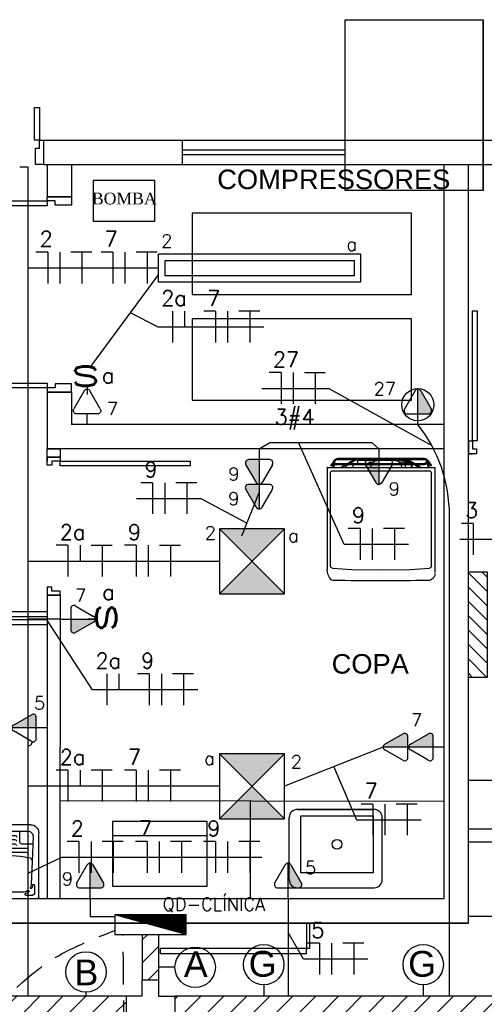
# Model space of a CAD drawing. Extents: x 40.7 to 91.7, y -216.6 to -187.2.
# Tile 11 of 19: x 64.6 to 67.5, y -201.5 to -195.5. Entities that reach past the tile are written whole.
import ezdxf
from ezdxf.enums import TextEntityAlignment as Align

# ---------------------------------------------------------------- set-up
doc = ezdxf.new("R2010")
doc.units = 0
doc.header["$MEASUREMENT"] = 0
doc.linetypes.add('HIDDEN', pattern=[0.375, 0.25, -0.125])
doc.layers.get('0').update_dxf_attribs({"linetype": 'CONTINUOUS'})
doc.layers.add('A-WALL', color=2, linetype='CONTINUOUS', lineweight=13)
for name, color, linetype in [('ARQ_TXT_GER', 2, 'CONTINUOUS'), ('CIRCUITOS', 2, 'CONTINUOUS'), ('ELETROCALHA', 150, 'CONTINUOUS'), ('ILUMINACAO', 1, 'CONTINUOUS'), ('ILUMINAÇÃO TETO', 12, 'CONTINUOUS'), ('INTERRUPTORES', 1, 'CONTINUOUS'), ('LINHA', 40, 'CONTINUOUS'), ('paredes1', 8, 'CONTINUOUS'), ('QUADRO_DE_CIRCUITOS', 1, 'CONTINUOUS'), ('textos1', 4, 'CONTINUOUS'), ('TOMADAS_ENERGIA', 1, 'CONTINUOUS'), ('TOMADAS_GERAIS', 1, 'CONTINUOUS'), ('TUB_ELETRICA', 5, 'CONTINUOUS')]:
    doc.layers.add(name, color=color, linetype=linetype)
doc.styles.add('ARIAL', font='arial.ttf')
doc.styles.add('DUTCH', font='dutch.ttf', dxfattribs={"height": 0.16})
doc.styles.add('ROMANS', font='romans')
doc.styles.add('Texto Cota', font='arial.ttf')
pattern_1 = [(45, (0, 1.62607), (-0.07071068, 0.07071068), [])]

# ---------------------------------------------------------------- blocks, each defined once
blk = doc.blocks.new('PORTA 80CM')
at = {"layer": 'paredes1'}
for p, q in [((0.825, 0.95), (0.795, 0.95)), ((0.795, 0.95), (0.795, 0.15)), ((0.825, 0.15), (0.825, 0.95)), ((0, 0.15), (0, 0.07)), ((0, 0.15), (0.025, 0.15)), ((0, 0.07), (0, 0.15)), ((0.025, 0.15), (0.025, 0.1)), ((0.795, 0.15), (0.825, 0.15)), ((0.85, 0.15), (0.825, 0.15)), ((0.825, 0.15), (0.825, 0.1)), ((0.85, 0.15), (0.85, 0.07)), ((0.85, 0.07), (0.85, 0.15)), ((0.05, 0.07), (0, 0.07)), ((0.025, 0.1), (0.05, 0.1)), ((0.05, 0.1), (0.05, 0.07)), ((0.825, 0.1), (0.8, 0.1)), ((0.8, 0.1), (0.8, 0.07)), ((0.8, 0.07), (0.85, 0.07)), ((0.85, 0.07), (0.825, 0.07))]:
    blk.add_line(p, q, dxfattribs=at)
blk = doc.blocks.new('geladeira')
at = {"layer": 'paredes1'}
for p, q in [((53.4804, 13.8608), (53.5056, 13.8783)), ((53.5223, 13.9025), (54.1327, 13.9025)), ((54.1327, 13.9025), (54.1459, 13.9025)), ((54.1391, 13.8692), (54.1467, 13.7503)), ((53.4647, 13.8397), (53.4644, 13.8359)), ((53.4655, 13.8434), (53.4647, 13.8397)), ((53.4666, 13.8468), (53.4655, 13.8434)), ((53.4681, 13.8503), (53.4666, 13.8468)), ((53.4704, 13.8533), (53.4681, 13.8503)), ((53.4731, 13.8559), (53.4704, 13.8533)), ((53.4757, 13.8582), (53.4731, 13.8559)), ((53.4804, 13.8608), (53.4757, 13.8582)), ((53.4791, 13.8601), (53.4791, 13.8601)), ((54.1467, 13.7503), (54.1493, 13.571)), ((53.4928, 13.6316), (53.4943, 13.6271)), ((53.5155, 13.6327), (53.5143, 13.6324)), ((53.5166, 13.6331), (53.5155, 13.6327)), ((53.5177, 13.6331), (53.5166, 13.6331)), ((53.5204, 13.634), (53.5177, 13.6331)), ((53.5189, 13.6335), (53.5189, 13.6335)), ((54.1493, 13.571), (54.1467, 13.3917)), ((53.5041, 13.3838), (53.5026, 13.3845)), ((53.5083, 13.3838), (53.5041, 13.3838)), ((54.1467, 13.3917), (54.1391, 13.2725)), ((53.4837, 13.2849), (53.4825, 13.2849)), ((53.5022, 13.3039), (53.5026, 13.3046)), ((54.1262, 13.2607), (54.1259, 13.2607)), ((54.1259, 13.2607), (54.1259, 13.2607)), ((54.1327, 13.2395), (54.1649, 13.2395)), ((54.1649, 13.2395), (54.1668, 13.2395)), ((54.1649, 13.2395), (54.1649, 13.2395)), ((54.1649, 13.2395), (54.1652, 13.2395))]:
    blk.add_line(p, q, dxfattribs=at)
for points in [[(53.481, 13.8544), (53.5087, 13.8734)], [(53.5087, 13.8734), (53.5087, 13.8734), (53.5098, 13.8737), (53.5102, 13.8749), (53.5102, 13.876), (53.5098, 13.8775), (53.5098, 13.8775), (53.509, 13.8783), (53.5083, 13.879), (53.5071, 13.879), (53.506, 13.8783), (53.506, 13.8783), (53.5056, 13.8783), (53.5056, 13.8783), (53.5056, 13.8783), (53.5056, 13.8783)], [(53.5223, 13.9025), (53.5223, 13.9025), (53.5215, 13.9025), (53.5208, 13.9021), (53.5204, 13.9014), (53.5204, 13.9006)], [(53.5204, 13.9006), (53.5204, 13.9014), (53.5204, 13.9014), (53.5204, 13.9018), (53.5208, 13.9021), (53.5212, 13.9025), (53.5215, 13.9025)], [(53.5204, 13.9006), (53.5204, 13.2406)], [(53.5405, 13.8681), (53.5405, 13.2736)], [(54.1259, 13.8813), (53.5541, 13.8813)], [(53.4644, 13.3039), (53.4644, 13.8359)], [(53.481, 13.8544), (53.481, 13.8544), (53.4787, 13.8529), (53.4765, 13.851), (53.475, 13.8487), (53.4734, 13.8465), (53.4719, 13.8442), (53.4712, 13.8415), (53.4708, 13.8389), (53.4704, 13.8359)], [(53.4704, 13.8359), (53.4704, 13.3039)], [(53.4825, 13.8548), (53.4825, 13.8548), (53.4822, 13.8544), (53.4818, 13.8544), (53.4814, 13.8544), (53.481, 13.8544)], [(53.5159, 13.859), (53.4825, 13.8548)], [(53.5155, 13.865), (53.4924, 13.862)], [(53.4965, 13.8556), (53.4965, 13.3039)], [(53.5026, 13.8556), (53.5026, 13.3046)], [(53.5026, 13.7866), (53.5204, 13.816)], [(53.5155, 13.865), (53.5155, 13.865), (53.5162, 13.865), (53.517, 13.8643), (53.5174, 13.8639), (53.5177, 13.8631), (53.5177, 13.8631), (53.5181, 13.862), (53.5177, 13.8605), (53.5174, 13.8597), (53.5162, 13.859), (53.5162, 13.859), (53.5162, 13.859), (53.5162, 13.859), (53.5162, 13.859), (53.5159, 13.859)], [(53.4965, 13.7635), (53.4734, 13.7283)], [(53.4746, 13.7401), (53.4965, 13.7764)], [(53.5204, 13.7999), (53.5026, 13.7726)], [(53.4734, 13.5691), (53.4734, 13.7283)], [(53.4746, 13.5691), (53.4746, 13.7401)], [(53.481, 13.7158), (53.481, 13.7158), (53.4787, 13.7155), (53.4769, 13.7147), (53.4757, 13.7128), (53.4753, 13.6509)], [(53.481, 13.7158), (53.4965, 13.7158)], [(53.5026, 13.7317), (53.5041, 13.7378)], [(53.509, 13.7427), (53.509, 13.7427), (53.5075, 13.7423), (53.506, 13.7412), (53.5049, 13.7397), (53.5041, 13.7378)], [(53.5204, 13.7427), (53.509, 13.7427)], [(53.4746, 13.6441), (53.4734, 13.6441)], [(53.4746, 13.6316), (53.4734, 13.6316)], [(53.4753, 13.6509), (53.4753, 13.6286), (53.4753, 13.6286), (53.4753, 13.6259), (53.4761, 13.6236), (53.4769, 13.6218), (53.478, 13.6199), (53.4791, 13.618), (53.481, 13.6165), (53.4829, 13.6153), (53.4848, 13.6142)], [(53.4965, 13.6255), (53.4965, 13.6255), (53.492, 13.6221), (53.4882, 13.6187), (53.4848, 13.6146), (53.4818, 13.6104), (53.4795, 13.6058), (53.4776, 13.6009), (53.4761, 13.5956), (53.4753, 13.5903)], [(53.4924, 13.6418), (53.4924, 13.6418), (53.4897, 13.6403), (53.4878, 13.638), (53.4875, 13.635), (53.4878, 13.632), (53.4878, 13.632), (53.489, 13.6297), (53.4909, 13.6278), (53.4935, 13.6271), (53.4965, 13.6271)], [(53.4924, 13.6342), (53.4924, 13.646), (53.4965, 13.646)], [(53.4924, 13.6342), (53.4924, 13.6342), (53.4924, 13.6335), (53.4924, 13.6331), (53.4924, 13.6324), (53.4928, 13.6316)], [(53.5143, 13.6324), (53.5143, 13.6324), (53.514, 13.6324), (53.5132, 13.6324), (53.5128, 13.6324), (53.5124, 13.632), (53.5124, 13.632), (53.5098, 13.6316), (53.5071, 13.6308), (53.5049, 13.6301), (53.5026, 13.6289)], [(53.5026, 13.6255), (53.5041, 13.6229), (53.5041, 13.6229), (53.5041, 13.6229), (53.5041, 13.6225), (53.5041, 13.6221), (53.5041, 13.6221), (53.5041, 13.6221), (53.5041, 13.621), (53.5041, 13.6199), (53.5034, 13.6187), (53.5026, 13.6183)], [(53.4734, 13.5691), (53.4734, 13.4107)], [(53.4753, 13.5903), (53.4753, 13.5903), (53.475, 13.5846), (53.4746, 13.5793), (53.4742, 13.574), (53.4742, 13.5687), (53.4742, 13.4133), (53.4746, 13.408), (53.475, 13.4027), (53.4753, 13.397)], [(53.4746, 13.5691), (53.4746, 13.3989)], [(53.4753, 13.397), (53.4753, 13.397), (53.4761, 13.4815), (53.4776, 13.4762), (53.4795, 13.4716), (53.4818, 13.4671), (53.4848, 13.4625), (53.4882, 13.4588), (53.492, 13.4553), (53.4965, 13.4519)], [(53.4844, 13.4631), (53.4829, 13.4622), (53.481, 13.4606), (53.4791, 13.4591), (53.478, 13.4572), (53.4769, 13.4553), (53.4761, 13.4535), (53.4753, 13.4512), (53.4753, 13.4489)], [(53.4753, 13.4266), (53.4753, 13.4489)], [(53.4928, 13.4546), (53.4882, 13.4478), (53.4882, 13.4478), (53.4871, 13.4455), (53.4859, 13.4432), (53.4856, 13.441), (53.4852, 13.4383)], [(53.5026, 13.4485), (53.5026, 13.4485), (53.5041, 13.4478), (53.5056, 13.447), (53.5071, 13.4466), (53.5083, 13.4459), (53.5098, 13.4455), (53.5113, 13.4451), (53.5128, 13.4447), (53.5143, 13.4444)], [(53.5143, 13.4444), (53.5143, 13.4444), (53.5155, 13.4444), (53.5166, 13.4444), (53.5177, 13.444), (53.5204, 13.444)], [(53.4965, 13.3754), (53.4734, 13.4107)], [(53.4746, 13.3989), (53.4965, 13.3626)], [(53.4753, 13.4266), (53.4753, 13.4266), (53.4757, 13.4243), (53.4769, 13.4228), (53.4787, 13.4213), (53.481, 13.4209)], [(53.481, 13.4209), (53.4852, 13.4209)], [(53.4852, 13.4383), (53.4852, 13.4269), (53.4912, 13.4269)], [(53.4852, 13.4008), (53.4852, 13.4269)], [(53.4852, 13.4008), (53.4852, 13.4008), (53.4856, 13.3978), (53.4859, 13.3951), (53.4867, 13.3921), (53.4882, 13.3898), (53.4897, 13.3872), (53.4916, 13.3849), (53.4939, 13.383), (53.4965, 13.3811)], [(53.4912, 13.4269), (53.4912, 13.4008)], [(53.4912, 13.4008), (53.4912, 13.4008), (53.4912, 13.3993), (53.4916, 13.3974), (53.492, 13.3959), (53.4924, 13.3944), (53.4931, 13.3929), (53.4943, 13.3917), (53.4954, 13.3902), (53.4965, 13.3887)], [(53.5026, 13.4209), (53.5204, 13.4209)], [(53.5204, 13.3838), (53.5083, 13.3838)], [(53.5026, 13.3785), (53.5026, 13.3785), (53.5041, 13.3781), (53.5053, 13.3781), (53.5068, 13.3781), (53.5083, 13.3781)], [(53.5204, 13.339), (53.5026, 13.3664)], [(53.5026, 13.3524), (53.5204, 13.323)], [(53.5204, 13.3781), (53.5083, 13.3781)], [(53.4644, 13.3039), (53.4644, 13.3039), (53.4647, 13.3001), (53.4655, 13.2963), (53.4666, 13.2929), (53.4685, 13.2899), (53.4704, 13.2868), (53.4731, 13.2842), (53.4761, 13.2819), (53.4795, 13.28)], [(53.4704, 13.3039), (53.4704, 13.3039), (53.4708, 13.3012), (53.4712, 13.2982), (53.4719, 13.2956), (53.4734, 13.2933), (53.475, 13.291), (53.4765, 13.2887), (53.4787, 13.2872), (53.481, 13.2857)], [(53.4704, 13.3039), (53.4704, 13.3039), (53.4708, 13.3012), (53.4715, 13.299), (53.4727, 13.2967), (53.4742, 13.2948), (53.4761, 13.2933), (53.4784, 13.2921), (53.4806, 13.2918), (53.4833, 13.2914), (53.4833, 13.2914), (53.4859, 13.2918), (53.4882, 13.2921), (53.4905, 13.2933), (53.4928, 13.2948), (53.4943, 13.2967), (53.4954, 13.299), (53.4962, 13.3012), (53.4965, 13.3039)], [(53.4761, 13.2819), (53.5056, 13.2615)], [(53.4795, 13.28), (53.4795, 13.28), (53.4799, 13.2796), (53.4803, 13.2796), (53.4803, 13.2796), (53.4806, 13.2796)], [(53.5155, 13.2747), (53.4806, 13.2796)], [(53.481, 13.2857), (53.481, 13.2857), (53.4814, 13.2857), (53.4818, 13.2853), (53.4822, 13.2849), (53.4825, 13.2849)], [(53.5159, 13.2804), (53.4825, 13.2849)], [(53.4837, 13.2849), (53.4837, 13.2849), (53.4875, 13.2853), (53.4909, 13.2865), (53.4939, 13.2884), (53.4969, 13.2906), (53.4992, 13.2933), (53.5007, 13.2967), (53.5018, 13.3001), (53.5022, 13.3039)], [(53.4924, 13.2781), (53.5087, 13.2668)], [(53.5056, 13.2615), (53.5056, 13.2615), (53.5068, 13.2611), (53.5075, 13.2611), (53.5087, 13.2615), (53.5098, 13.2622), (53.5098, 13.2622), (53.5102, 13.263), (53.5102, 13.2641), (53.5098, 13.2653), (53.509, 13.2664), (53.509, 13.2664), (53.509, 13.2664), (53.5087, 13.2668), (53.5087, 13.2668), (53.5087, 13.2668)], [(53.5155, 13.2747), (53.5155, 13.2747), (53.5166, 13.2751), (53.5174, 13.2759), (53.5181, 13.2766), (53.5185, 13.2781), (53.5185, 13.2781), (53.5181, 13.2793), (53.5177, 13.28), (53.517, 13.2804), (53.5159, 13.2804)], [(53.5204, 13.2414), (53.5204, 13.2414), (53.5204, 13.2406), (53.5208, 13.2399), (53.5215, 13.2395), (53.5223, 13.2395)], [(53.5223, 13.2395), (54.1327, 13.2395)], [(54.1259, 13.2607), (53.5541, 13.2607)]]:
    blk.add_lwpolyline(points, dxfattribs=at)
for centre, radius, start, end in [((53.5537, 13.8681), 0.0133, 88.38614, 180), ((54.1259, 13.868), 0.0133, 5.12754, 90), ((54.1459, 13.8097), 0.0928, 45.99806, 90), ((54.2, 13.8657), 0.015, 1.09792, 45.99806), ((37.0168, 13.5701), 17.2007, 359.03465, 0.98544), ((53.5534, 13.2736), 0.0129, 180, 273.27315), ((54.1259, 13.2741), 0.0134, 270, 353.06354), ((54.1742, 13.2803), 0.0409, 267.53409, 0)]:
    blk.add_arc(centre, radius, start, end, dxfattribs=at)
blk = doc.blocks.new('Tanque2')
at = {"layer": 'paredes1'}
for p, q in [((-0.255, 0), (0.255, 0)), ((-0.265, -0.405), (-0.265, -0.01)), ((-0.1685, -0.04), (0, -0.04)), ((0.1685, -0.04), (0, -0.04)), ((0.1855, -0.0223), (0.2281, -0.0223)), ((0.2381, -0.0837), (0.2381, -0.0323)), ((0.265, -0.01), (0.265, -0.405)), ((-0.2239, -0.2281), (-0.2184, -0.0881)), ((0.2239, -0.2281), (0.2184, -0.0881)), ((-0.2299, -0.3838), (-0.2239, -0.2281)), ((0.2299, -0.3838), (0.2239, -0.2281)), ((0, -0.285), (-0.1897, -0.285)), ((0, -0.285), (0.1897, -0.285)), ((0, -0.363), (-0.1927, -0.363)), ((0, -0.337), (-0.1917, -0.337)), ((0, -0.311), (-0.1907, -0.311)), ((0, -0.311), (0.1907, -0.311)), ((0, -0.337), (0.1179, -0.337)), ((0, -0.363), (0.1189, -0.363)), ((0.1498, -0.347), (0.1498, -0.415)), ((0.1598, -0.337), (0.2281, -0.337)), ((-0.1999, -0.415), (0.1999, -0.415)), ((0, -0.389), (-0.1937, -0.389)), ((0, -0.389), (0.1199, -0.389)), ((0.215, -0.455), (-0.215, -0.455))]:
    blk.add_line(p, q, dxfattribs=at)
for radius in [0.05, 0.025]:
    blk.add_circle((0, -0.13), radius, dxfattribs=at)
for centre, radius, start, end in [((-0.255, -0.01), 0.01, 90, 180), ((0.255, -0.01), 0.01, 0, 90), ((-0.1685, -0.09), 0.05, 90, 177.7757), ((0.1685, -0.09), 0.05, 53.61972, 90), ((0.1855, -0.0273), 0.005, 90, 254.83204), ((0.1685, -0.09), 0.06, 53.61972, 74.83204), ((0.2011, -0.0457), 0.005, 233.61972, 53.61972), ((0.2281, -0.0323), 0.01, 0, 90), ((0.2182, -0.0666), 0.005, 25.14351, 205.14351), ((0.1685, -0.09), 0.05, 2.2243, 25.14351), ((0.1685, -0.09), 0.06, 5.59964, 25.14351), ((0.2331, -0.0837), 0.005, 185.59964, 0), ((-0.1989, -0.229), 0.025, 177.7757, 260.82574), ((0.1989, -0.229), 0.025, 279.17426, 2.2243), ((0, 1.0024), 1.2724, 260.82574, 279.17426), ((-0.1907, -0.301), 0.01, 177.7757, 270), ((-0.1897, -0.275), 0.01, 177.7757, 270), ((0.1897, -0.275), 0.01, 270, 2.2243), ((0.1907, -0.301), 0.01, 270, 2.2243), ((-0.1927, -0.353), 0.01, 177.7757, 270), ((-0.1917, -0.327), 0.01, 177.7757, 270), ((0.1179, -0.327), 0.01, 270, 2.2243), ((0.1189, -0.353), 0.01, 270, 2.2243), ((0.1598, -0.347), 0.01, 90, 180), ((-0.215, -0.405), 0.05, 180, 270), ((-0.1999, -0.385), 0.03, 177.7757, 270), ((-0.1937, -0.379), 0.01, 177.7757, 270), ((0.1199, -0.379), 0.01, 270, 2.2243), ((0.1999, -0.385), 0.03, 270, 2.2243), ((0.215, -0.405), 0.05, 270, 0)]:
    blk.add_arc(centre, radius, start, end, dxfattribs=at)
blk = doc.blocks.new('AREA')
at = {"style": 'Texto Cota'}
for tag, p in [('AREAS:COMODO', (0, 1.75)), ('AREAS:VALOR', (0, -1.25))]:
    blk.add_attdef(tag, text='', height=2, dxfattribs=at).set_placement(p, align=Align.MIDDLE_CENTER)
blk = doc.blocks.new('TEMED02')
for p, q in [((-1.62, 1.95), (-0.35, 4.14)), ((0, 1.32), (0, 4.36)), ((0.35, 4.14), (1.63, 1.92)), ((-1.3, 1.32), (1.28, 1.32)), ((0, 0), (0, 1.32))]:
    blk.add_line(p, q)
for centre, start, end in [((0, 3.97), 26.0479, 153.9521), ((-1.3, 1.71), 143.1332, 270.777), ((1.3, 1.71), 267.1811, 32.5689)]:
    blk.add_arc(centre, 0.393, start, end)
at = {"linetype": 'Continuous'}
for points in [[(0, 4.36), (1.63, 1.92), (0.21, 4.3)], [(1.63, 1.92), (0, 4.36), (1.69, 1.72)], [(0, 1.32), (1.69, 1.72), (0, 4.36)], [(0.35, 4.14), (0.21, 4.3), (1.63, 1.92)], [(1.69, 1.72), (0, 1.32), (1.64, 1.52)], [(1.28, 1.32), (1.64, 1.52), (0, 1.32)], [(1.64, 1.52), (1.28, 1.32), (1.49, 1.37)]]:
    blk.add_solid(points, dxfattribs=at)
at = {"style": 'ROMANS', "flags": 8}
for tag, p in [('020', (-4.96, 2.19)), ('001', (3.39, 2.17))]:
    blk.add_attdef(tag, text='', height=1.6, dxfattribs=at).set_placement(p, align=Align.MIDDLE_CENTER)
blk = doc.blocks.new('IRANT09')
at = {"linetype": 'Continuous'}
blk.add_line((0, 0.87), (0, 0), dxfattribs=at)
at = {"linetype": 'Continuous', "style": 'ROMANS', "width": 1.5}
blk.add_text('s', height=3, dxfattribs=at).set_placement((-1.81, 0.88))
at = {"linetype": 'Continuous', "style": 'ROMANS', "flags": 8}
blk.add_attdef('009', text='', height=1.6, dxfattribs=at).set_placement((2.7, 1.34), align=Align.MIDDLE_CENTER)
blk = doc.blocks.new('TEBAI01')
for p, q in [((-1.62, 1.95), (-0.35, 4.14)), ((0.35, 4.14), (1.63, 1.92)), ((-1.3, 1.32), (1.28, 1.32)), ((0, 0), (0, 1.32))]:
    blk.add_line(p, q)
for centre, start, end in [((0, 3.97), 26.0479, 153.9521), ((-1.3, 1.71), 143.1332, 270.777), ((1.3, 1.71), 267.1811, 32.5689)]:
    blk.add_arc(centre, 0.393, start, end)
at = {"style": 'ROMANS', "flags": 8}
for tag, p in [('020', (-5.03, 2.2)), ('001', (3.56, 2.23))]:
    blk.add_attdef(tag, text='', height=1.6, dxfattribs=at).set_placement(p, align=Align.MIDDLE_CENTER)
blk = doc.blocks.new('L_EMERG')
h = blk.add_hatch()
h.set_pattern_fill('ANSI31', color=256, scale=0.5, style=0)
h.set_pattern_definition([(45, (0, 0.0575), (-0.044194, 0.044194), [])])
h.paths.add_polyline_path([(-0.325, 0.0575), (-0.325, -0.0575), (0.325, -0.0575), (0.325, 0.0575)])
for p, q in [((-0.325, 0.0575), (0.325, 0.0575)), ((-0.325, -0.0575), (-0.325, 0.0575)), ((0.325, 0.0575), (0.325, -0.0575)), ((0.325, -0.0575), (-0.325, -0.0575))]:
    blk.add_line(p, q)
at = {"style": 'ROMANS', "flags": 8}
for tag, p in [('009', (0.3592, 0.1241)), ('001', (-0.3165, -0.1405))]:
    blk.add_attdef(tag, text='', height=0.08, dxfattribs=at).set_placement(p, align=Align.MIDDLE_CENTER)
blk.add_attdef('020', text='', height=0.08, dxfattribs=at).set_placement((0.2612, -0.0972), align=Align.TOP_LEFT)
blk = doc.blocks.new('*X1')
at = {"color": 0, "linetype": 'Continuous'}
for p, q in [((0.12, 0), (0.12, 2.97)), ((0.25, 0), (0.25, 2.93)), ((0.37, 0), (0.37, 2.9)), ((0.5, 0), (0.5, 2.86)), ((0.62, 0), (0.62, 2.83)), ((0.75, 0), (0.75, 2.8)), ((0.87, 0), (0.87, 2.76)), ((1, 0), (1, 2.73)), ((1.12, 0), (1.12, 2.69)), ((1.25, 0), (1.25, 2.66)), ((1.37, 0), (1.37, 2.62)), ((1.5, 0), (1.5, 2.59)), ((1.62, 0), (1.62, 2.56)), ((1.75, 0), (1.75, 2.52)), ((1.87, 0), (1.87, 2.49)), ((2, 0), (2, 2.45)), ((2.12, 0), (2.12, 2.42)), ((2.25, 0), (2.25, 2.39)), ((2.37, 0), (2.37, 2.35)), ((2.5, 0), (2.5, 2.32)), ((2.62, 0), (2.62, 2.28)), ((2.75, 0), (2.75, 2.25)), ((2.87, 0), (2.87, 2.22)), ((3, 0), (3, 2.18)), ((3.12, 0), (3.12, 2.15)), ((3.25, 0), (3.25, 2.11)), ((3.37, 0), (3.37, 2.08)), ((3.5, 0), (3.5, 2.05)), ((3.62, 0), (3.62, 2.01)), ((3.75, 0), (3.75, 1.98)), ((3.87, 0), (3.87, 1.94)), ((4, 0), (4, 1.91)), ((4.12, 0), (4.12, 1.87)), ((4.25, 0), (4.25, 1.84)), ((4.37, 0), (4.37, 1.81)), ((4.5, 0), (4.5, 1.77)), ((4.62, 0), (4.62, 1.74)), ((4.75, 0), (4.75, 1.7)), ((4.87, 0), (4.87, 1.67)), ((5, 0), (5, 1.64)), ((5.12, 0), (5.12, 1.6)), ((5.25, 0), (5.25, 1.57)), ((5.37, 0), (5.37, 1.53)), ((5.5, 0), (5.5, 1.5)), ((5.62, 0), (5.62, 1.47)), ((5.75, 0), (5.75, 1.43)), ((5.87, 0), (5.87, 1.4)), ((6, 0), (6, 1.36)), ((6.12, 0), (6.12, 1.33)), ((6.25, 0), (6.25, 1.3)), ((6.37, 0), (6.37, 1.26)), ((6.5, 0), (6.5, 1.23)), ((6.62, 0), (6.62, 1.19)), ((6.75, 0), (6.75, 1.16)), ((6.87, 0), (6.87, 1.12)), ((7, 0), (7, 1.09)), ((7.12, 0), (7.12, 1.06)), ((7.25, 0), (7.25, 1.02)), ((7.37, 0), (7.37, 0.99)), ((7.5, 0), (7.5, 0.95)), ((7.62, 0), (7.62, 0.92)), ((7.75, 0), (7.75, 0.89)), ((7.87, 0), (7.87, 0.85)), ((8, 0), (8, 0.82)), ((8.12, 0), (8.12, 0.78)), ((8.25, 0), (8.25, 0.75)), ((8.37, 0), (8.37, 0.72)), ((8.5, 0), (8.5, 0.68)), ((8.62, 0), (8.62, 0.65)), ((8.75, 0), (8.75, 0.61)), ((8.87, 0), (8.87, 0.58)), ((9, 0), (9, 0.55)), ((9.12, 0), (9.12, 0.51)), ((9.25, 0), (9.25, 0.48)), ((9.37, 0), (9.37, 0.44)), ((9.5, 0), (9.5, 0.41)), ((9.62, 0), (9.62, 0.37)), ((9.75, 0), (9.75, 0.34)), ((9.87, 0), (9.87, 0.31)), ((10, 0), (10, 0.27)), ((10.12, 0), (10.12, 0.24)), ((10.25, 0), (10.25, 0.2)), ((10.38, 0), (10.38, 0.17)), ((10.5, 0), (10.5, 0.14)), ((10.62, 0), (10.62, 0.1)), ((10.75, 0), (10.75, 0.07)), ((10.88, 0), (10.88, 0.03))]:
    blk.add_line(p, q, dxfattribs=at)
blk = doc.blocks.new('QDC01')
at = {"linetype": 'Continuous'}
for p, q in [((5.47, 1.53), (-5.53, 1.53)), ((-5.53, 1.53), (-5.53, -1.47)), ((-5.53, 1.53), (5.47, -1.47)), ((5.47, -1.47), (5.47, 1.53)), ((-5.53, -1.47), (5.47, -1.47))]:
    blk.add_line(p, q, dxfattribs=at)
blk.add_blockref('*X1', (-5.53, -1.47), dxfattribs=at)
at = {"linetype": 'Continuous', "style": 'ROMANS', "flags": 8}
blk.add_attdef('002', text='', height=1.6, dxfattribs=at).set_placement((-0.27, 3.23), align=Align.MIDDLE_CENTER)
blk.add_attdef('020', text='', height=1.6, dxfattribs=at).set_placement((-0.03, -2.9), align=Align.MIDDLE_RIGHT)
blk = doc.blocks.new('VJMBNM')
h = blk.add_hatch(color=256)
h.dxf.hatch_style = 1
h.paths.add_polyline_path([(0.4, 0.4), (0, 0.4), (0.2, 0.2)])
h.paths.add_polyline_path([(0.2, 0.2), (0, 0), (0.4, 0)])
for p, q in [((0, 0.4), (0.4, 0)), ((0, 0), (0.4, 0.4))]:
    blk.add_line(p, q)
blk.add_lwpolyline([(0, 0), (0.4, 0), (0.4, 0.4), (0, 0.4)], close=True)
blk = doc.blocks.new('TE3MED06')
for p, q in [((-1.62, 1.95), (-0.35, 4.14)), ((0, 1.32), (0, 4.36)), ((0.35, 4.14), (1.63, 1.92)), ((-1.3, 1.32), (1.28, 1.32)), ((0, 0), (0, 1.32))]:
    blk.add_line(p, q)
blk.add_circle((-0.01, 2.44), 1.98)
for centre, start, end in [((0, 3.97), 26.0479, 153.9521), ((-1.3, 1.71), 143.1332, 270.777), ((1.3, 1.71), 267.1811, 32.5689)]:
    blk.add_arc(centre, 0.393, start, end)
at = {"linetype": 'Continuous'}
for points in [[(0, 4.36), (1.63, 1.92), (0.21, 4.3)], [(1.63, 1.92), (0, 4.36), (1.69, 1.72)], [(0, 1.32), (1.69, 1.72), (0, 4.36)], [(0.35, 4.14), (0.21, 4.3), (1.63, 1.92)], [(1.69, 1.72), (0, 1.32), (1.64, 1.52)], [(1.28, 1.32), (1.64, 1.52), (0, 1.32)], [(1.64, 1.52), (1.28, 1.32), (1.49, 1.37)]]:
    blk.add_solid(points, dxfattribs=at)
at = {"style": 'ROMANS', "flags": 8}
for tag, p in [('020', (-5.08, 2.06)), ('001', (3.71, 2.06))]:
    blk.add_attdef(tag, text='', height=1.6, dxfattribs=at).set_placement(p, align=Align.MIDDLE_CENTER)

msp = doc.modelspace()

# ---------------------------------------------------------------- hatches: boundary and pattern name
at = {"layer": 'ELETROCALHA'}
h = msp.add_hatch(dxfattribs=at)
h.set_pattern_fill('ANSI31', color=256, scale=0.8)
h.set_pattern_definition(pattern_1)
h.paths.add_polyline_path([(65.4903, -201.0852), (65.4903, -201.3655), (65.3903, -201.3655), (65.3903, -201.0852)])
h = msp.add_hatch(dxfattribs=at)
h.set_pattern_fill('ANSI31', color=256, scale=0.8)
h.set_pattern_definition(pattern_1)
h.paths.add_polyline_path([(65.2903, -201.4655), (65.2903, -201.5655), (59.8714, -201.5655), (59.8714, -201.4655)])
h = msp.add_hatch(dxfattribs=at)
h.set_pattern_fill('ANSI31', color=256, scale=0.8)
h.set_pattern_definition(pattern_1)
h.paths.add_polyline_path([(73.4588, -201.4655), (65.5903, -201.4655), (65.5903, -201.5655), (73.4588, -201.5655)])

# ---------------------------------------------------------------- linework, layer by layer
at = {"layer": 'A-WALL'}
msp.add_line((67.3974, -196.3497), (68.6669, -196.3497), dxfattribs=at)
at = {"layer": 'CIRCUITOS'}
for p, q in [((64.8081, -196.8888), (64.7354, -196.8888)), ((64.8081, -196.8888), (64.8081, -197.0813)), ((64.8826, -196.8888), (64.8826, -197.0813)), ((64.9516, -196.887), (65.0806, -196.887)), ((65.0188, -196.887), (65.0188, -197.0813)), ((65.2091, -196.8888), (65.1364, -196.8888)), ((65.2091, -196.8888), (65.2091, -197.0813)), ((65.2836, -196.8888), (65.2836, -197.0813)), ((65.3525, -196.887), (65.4816, -196.887)), ((65.4198, -196.887), (65.4198, -197.0813)), ((65.5757, -197.2531), (65.5757, -197.4456)), ((65.6502, -197.2531), (65.6502, -197.3518)), ((65.8412, -197.2531), (65.7685, -197.2531)), ((65.8412, -197.2531), (65.8412, -197.4456)), ((65.9157, -197.2531), (65.9157, -197.4456)), ((65.9847, -197.2513), (66.1137, -197.2513)), ((66.0519, -197.2513), (66.0519, -197.4456)), ((66.2443, -197.6305), (66.1716, -197.6305)), ((66.2443, -197.6305), (66.2443, -197.823)), ((66.3189, -197.6305), (66.3189, -197.823)), ((66.3878, -197.6287), (66.5168, -197.6287)), ((66.455, -197.6287), (66.455, -197.823)), ((65.4537, -198.3074), (65.381, -198.3074)), ((65.4537, -198.3074), (65.4537, -198.4998)), ((65.5282, -198.3074), (65.5282, -198.4998)), ((65.5971, -198.3056), (65.7262, -198.3056)), ((65.6644, -198.3056), (65.6644, -198.4998)), ((67.4275, -198.5577), (67.3548, -198.5577)), ((67.4275, -198.5577), (67.4275, -198.7502)), ((66.7311, -198.589), (66.6584, -198.589)), ((66.7311, -198.589), (66.7311, -198.7814)), ((66.8056, -198.589), (66.8056, -198.7814)), ((66.8745, -198.5872), (67.0036, -198.5872)), ((66.9418, -198.5872), (66.9418, -198.7814)), ((64.9326, -198.6925), (64.8599, -198.6925)), ((64.9326, -198.6925), (64.9326, -198.885)), ((65.0072, -198.6925), (65.0072, -198.7912)), ((65.0761, -198.6907), (65.2052, -198.6907)), ((65.1434, -198.6907), (65.1434, -198.885)), ((65.3527, -198.6925), (65.28, -198.6925)), ((65.3527, -198.6925), (65.3527, -198.885)), ((65.4273, -198.6925), (65.4273, -198.885)), ((65.4962, -198.6907), (65.6253, -198.6907)), ((65.5635, -198.6907), (65.5635, -198.885)), ((65.1713, -199.483), (65.1713, -199.6755)), ((65.2459, -199.483), (65.2459, -199.5818)), ((65.4335, -199.483), (65.3608, -199.483)), ((65.4335, -199.483), (65.4335, -199.6755)), ((65.508, -199.483), (65.508, -199.6755)), ((65.577, -199.4812), (65.706, -199.4812)), ((65.6442, -199.4812), (65.6442, -199.6755)), ((64.9326, -200.0755), (64.8599, -200.0755)), ((64.9326, -200.0755), (64.9326, -200.2679)), ((65.0072, -200.0755), (65.0072, -200.1742)), ((65.0761, -200.0737), (65.2052, -200.0737)), ((65.1434, -200.0737), (65.1434, -200.2679)), ((65.3527, -200.0755), (65.28, -200.0755)), ((65.3527, -200.0755), (65.3527, -200.2679)), ((65.4273, -200.0755), (65.4273, -200.2679)), ((65.4962, -200.0737), (65.6253, -200.0737)), ((65.5635, -200.0737), (65.5635, -200.2679)), ((66.8093, -200.2837), (66.7366, -200.2837)), ((66.8093, -200.2837), (66.8093, -200.4762)), ((66.8838, -200.2837), (66.8838, -200.4762)), ((66.9528, -200.2819), (67.0818, -200.2819)), ((67.02, -200.2819), (67.02, -200.4762)), ((65.0003, -200.5144), (64.9276, -200.5144)), ((65.0003, -200.5144), (65.0003, -200.7068)), ((65.0749, -200.5144), (65.0749, -200.7068)), ((65.1438, -200.5126), (65.2729, -200.5126)), ((65.2111, -200.5126), (65.2111, -200.7068)), ((65.4205, -200.5144), (65.3478, -200.5144)), ((65.4205, -200.5144), (65.4205, -200.7068)), ((65.4951, -200.5144), (65.4951, -200.7068)), ((65.564, -200.5126), (65.6931, -200.5126)), ((65.6313, -200.5126), (65.6313, -200.7068)), ((65.8407, -200.5144), (65.768, -200.5144)), ((65.8407, -200.5144), (65.8407, -200.7068)), ((65.9153, -200.5144), (65.9153, -200.7068)), ((65.9842, -200.5126), (66.1133, -200.5126)), ((66.0514, -200.5126), (66.0514, -200.7068)), ((66.4807, -201.14), (66.408, -201.14)), ((66.4807, -201.14), (66.4807, -201.3325)), ((66.5553, -201.14), (66.5553, -201.3325)), ((66.6242, -201.1382), (66.7533, -201.1382)), ((66.6915, -201.1382), (66.6915, -201.3325))]:
    msp.add_line(p, q, dxfattribs=at)
at = {"layer": 'ELETROCALHA'}
for p, q in [((64.6358, -196.3639), (64.6858, -196.3639)), ((64.6858, -196.3639), (64.6858, -201.4655)), ((65.3903, -201.0852), (65.3903, -201.3655)), ((65.3903, -201.0852), (65.4903, -201.0852)), ((65.4903, -201.0852), (65.4903, -201.3655)), ((65.3903, -201.4655), (65.3903, -201.3655)), ((65.3903, -201.3655), (65.4903, -201.3655)), ((65.4903, -201.3655), (65.4903, -201.4655)), ((65.2903, -201.4655), (59.8714, -201.4655)), ((65.3903, -201.4655), (65.2903, -201.4655)), ((65.2903, -201.4655), (65.2903, -201.5655)), ((65.4903, -201.4655), (65.5903, -201.4655)), ((73.4588, -201.4655), (65.5903, -201.4655)), ((65.5903, -201.4655), (65.5903, -201.5655))]:
    msp.add_line(p, q, dxfattribs=at)
at = {"layer": 'ILUMINACAO'}
for points in [[(65.4905, -196.9006), (66.7335, -196.9006), (66.7335, -197.0746), (65.4905, -197.0746)], [(65.5305, -196.9406), (66.6935, -196.9406), (66.6935, -197.0346), (65.5305, -197.0346)]]:
    msp.add_lwpolyline(points, close=True, dxfattribs=at)
at = {"layer": 'LINHA'}
for p, q in [((65.489, -197.3518), (65.3186, -197.2619)), ((66.139, -197.3518), (65.489, -197.3518)), ((66.5424, -197.7292), (66.126, -197.7292)), ((66.5424, -197.7292), (67.1722, -198.0796)), ((66.6322, -198.6877), (66.3509, -198.0601)), ((65.7518, -198.4061), (65.3548, -198.4061)), ((66.0348, -198.5565), (65.7518, -198.4061)), ((67.0292, -198.6877), (66.6322, -198.6877)), ((68.1322, -198.6564), (67.3443, -198.6564)), ((65.0846, -199.5818), (64.8002, -199.1469)), ((65.3346, -199.5818), (65.0846, -199.5818)), ((65.7316, -199.5818), (65.3346, -199.5818)), ((66.7104, -200.3824), (66.5688, -200.0538)), ((67.1074, -200.3824), (66.7104, -200.3824)), ((64.8935, -200.6131), (64.6858, -200.7108)), ((66.1252, -200.6131), (64.8935, -200.6131)), ((66.3818, -201.2387), (66.2877, -201.0748)), ((65.5916, -201.2879), (65.4903, -201.2879)), ((66.7789, -201.2387), (66.3818, -201.2387)), ((66.1379, -201.3959), (66.1379, -201.4655)), ((67.1192, -201.3959), (67.1192, -201.4655)), ((65.0436, -201.4407), (65.0436, -201.4655))]:
    msp.add_line(p, q, dxfattribs=at)
for centre in [(65.7159, -201.2879), (66.1379, -201.2716), (67.1192, -201.2716), (65.0436, -201.3164)]:
    msp.add_circle(centre, 0.1242, dxfattribs=at)
at = {"layer": 'paredes1'}
for p, q in [((67.4888, -196.5097), (67.4888, -195.4597)), ((64.7827, -196.1997), (70.5943, -196.1997)), ((64.7827, -196.1997), (64.7827, -196.3497)), ((65.6388, -196.3497), (65.6388, -196.1997)), ((66.6388, -196.3497), (66.6388, -196.1997)), ((65.6388, -196.2597), (66.6388, -196.2597)), ((65.6388, -196.2897), (66.6388, -196.2897)), ((64.7827, -196.3497), (70.5943, -196.3497)), ((64.8042, -196.3497), (64.8042, -196.5497)), ((64.9042, -196.3497), (67.3198, -196.3497)), ((64.9542, -196.3497), (64.9542, -196.5497)), ((67.2474, -200.8657), (67.2474, -196.3497)), ((67.3974, -201.0157), (67.3974, -196.3497)), ((64.9542, -196.5497), (64.8042, -196.5497)), ((64.9542, -197.7497), (64.8042, -197.7497)), ((64.8042, -197.7497), (64.8042, -198.0997)), ((64.9542, -197.7497), (64.9542, -197.9497)), ((67.2474, -197.9497), (64.9542, -197.9497)), ((67.2474, -198.0997), (64.8042, -198.0997)), ((64.8042, -198.9997), (64.8842, -198.9997)), ((64.8042, -198.9997), (64.8042, -200.8657)), ((64.8842, -198.9997), (64.8819, -200.8657)), ((64.0261, -199.0997), (64.8042, -199.0997)), ((63.119, -199.1297), (64.8042, -199.1297)), ((63.119, -199.1497), (64.8042, -199.1497)), ((64.0261, -199.1797), (64.8042, -199.1797)), ((69.1914, -200.138), (67.3974, -200.138)), ((64.8826, -200.2629), (67.2474, -200.2659)), ((66.054, -200.2657), (66.054, -200.8657)), ((66.3447, -200.3167), (66.8167, -200.3167)), ((66.8167, -200.3167), (66.3447, -200.3167)), ((66.8171, -200.3167), (66.3614, -200.3167)), ((66.3614, -200.3167), (66.8171, -200.3167)), ((66.2947, -200.7486), (66.2947, -200.3667)), ((66.8671, -200.7486), (66.8671, -200.3667)), ((69.2914, -200.438), (67.3974, -200.438)), ((67.3974, -200.5157), (67.3974, -200.438)), ((65.7903, -200.4793), (65.2067, -200.4793)), ((67.3974, -200.5157), (69.2137, -200.5157)), ((66.3447, -200.7986), (66.8171, -200.7986)), ((62.8911, -200.8657), (67.2474, -200.8657)), ((69.2137, -200.9757), (67.3974, -200.9757)), ((67.3974, -201.0157), (62.8911, -201.0157)), ((62.8911, -201.0157), (67.3974, -201.0157)), ((66.4014, -201.0157), (66.4014, -201.1723)), ((66.4208, -201.1723), (66.4208, -201.0157)), ((66.4208, -201.1723), (66.4014, -201.1723)), ((66.4208, -201.1723), (66.4014, -201.1723))]:
    msp.add_line(p, q, dxfattribs=at)
for points in [[(66.6388, -195.4597), (67.4888, -195.4597), (67.4888, -196.5097), (66.6388, -196.5097)], [(64.7277, -195.9997), (64.7577, -195.9997), (64.7577, -196.1997), (64.7277, -196.1997)], [(64.7327, -196.2497), (64.7577, -196.2497), (64.7577, -196.1997), (64.7827, -196.1997), (64.7827, -196.3497), (64.7327, -196.3497)], [(65.0876, -196.4497), (65.0876, -196.6997), (65.4676, -196.6997), (65.4676, -196.4497)], [(64.8542, -196.5997), (64.8542, -196.5747), (64.8042, -196.5747), (64.8042, -196.5497), (64.9542, -196.5497), (64.9542, -196.5997)], [(64.8042, -196.6047), (64.2042, -196.6047), (64.2042, -196.5747), (64.8042, -196.5747)], [(65.6974, -196.6497), (65.6974, -197.1497), (67.0474, -197.1497), (67.0474, -196.6497)], [(65.6974, -197.2999), (65.6974, -197.7999), (67.0474, -197.7999), (67.0474, -197.2999)], [(64.8042, -197.7247), (64.2042, -197.7247), (64.2042, -197.6947), (64.8042, -197.6947)], [(64.8542, -197.6997), (64.8542, -197.7247), (64.8042, -197.7247), (64.8042, -197.7497), (64.9542, -197.7497), (64.9542, -197.6997)], [(64.8842, -198.1497), (64.8042, -198.1497), (64.8042, -198.0997), (64.8842, -198.0997)], [(65.2067, -200.788), (65.7903, -200.788), (65.7903, -200.3905), (65.2067, -200.3905)], [(66.4014, -201.1723), (65.5014, -201.1723), (65.5014, -201.2023), (66.4014, -201.2023)]]:
    msp.add_lwpolyline(points, close=True, dxfattribs=at)
msp.add_lwpolyline([(66.8122, -200.7065), (66.3659, -200.7065), (66.3659, -200.3565), (66.8122, -200.3565), (66.8122, -200.7065)], dxfattribs=at)
msp.add_circle((66.589, -200.5315), 0.03, dxfattribs=at)
for centre, start, end in [((66.3447, -200.3667), 90, 180), ((66.8171, -200.3667), 0, 90), ((66.3447, -200.7486), 180, 270), ((66.8171, -200.7486), 270, 0)]:
    msp.add_arc(centre, 0.05, start, end, dxfattribs=at)
at = {"layer": 'TUB_ELETRICA'}
for p, q in [((65.4905, -196.9876), (64.6858, -196.9876)), ((65.0747, -197.5933), (65.4905, -197.0284)), ((66.0039, -198.6339), (66.112, -198.363)), ((65.8658, -198.7912), (64.6858, -198.7912)), ((64.884, -199.1468), (64.6858, -199.1469)), ((66.8729, -199.9334), (66.2647, -200.1742)), ((65.8647, -200.1742), (64.6858, -200.1742)), ((66.2877, -200.865), (66.2877, -201.4655))]:
    msp.add_line(p, q, dxfattribs=at)
msp.add_lwpolyline([(67.2811, -201.4655), (67.2811, -198.5082, 0.169331), (67.0863, -197.9497, 0.169331)], format="xyb", dxfattribs=at)
for points in [[(66.11, -198.0997), (66.1745, -198.0601), (66.803, -198.0601), (66.8465, -198.0997)], [(65.0693, -200.8657), (65.0693, -200.976), (65.2203, -200.976)]]:
    msp.add_lwpolyline(points, dxfattribs=at)
msp.add_arc((64.6886, -199.901), 0.0244, 263.3492, 2.184, dxfattribs=at)
at = {"layer": 'TUB_ELETRICA', "linetype": 'HIDDEN', "ltscale": 0.8}
for points in [[(59.6076, -205.5425), (62.2285, -203.9849), (63.3037, -202.6967), (63.9929, -202.1313), (64.829, -201.2443), (65.2203, -201.0616)], [(65.0375, -205.5834), (65.2724, -202.2818), (65.2724, -201.0852)]]:
    msp.add_spline(points, degree=3, dxfattribs=at)

# ---------------------------------------------------------------- block references
at = {"layer": 'ILUMINACAO'}
ref = msp.add_blockref('L_EMERG', (67.4549, -199.1809), dxfattribs=dict(at, rotation=270))
ref.add_attrib('001', '10', dxfattribs={"layer": '0', "height": 0.08, "style": 'ROMANS', "flags": 8}).set_placement((67.5946, -198.9122), align=Align.MIDDLE_CENTER)
at = {"layer": 'ILUMINAÇÃO TETO'}
for p in [(65.8658, -198.9912), (65.8647, -200.3742)]:
    msp.add_blockref('VJMBNM', p, dxfattribs=at)
at = {"layer": 'INTERRUPTORES'}
ref = msp.add_blockref('IRANT09', (65.0505, -197.7648), dxfattribs=dict(at, xscale=0.0600000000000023, yscale=0.0600000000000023, zscale=0.0600000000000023))
ref.add_attrib('009', 'a', dxfattribs={"layer": '0', "linetype": 'Continuous', "height": 0.096, "style": 'ROMANS', "flags": 8}).set_placement((65.181, -197.6479), align=Align.MIDDLE_CENTER)
ref = msp.add_blockref('IRANT09', (65.0558, -199.1469), dxfattribs=dict(at, xscale=0.0600000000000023, yscale=0.0600000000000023, zscale=0.0600000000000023, rotation=270))
ref.add_attrib('009', 'a', dxfattribs={"layer": '0', "linetype": 'Continuous', "height": 0.096, "style": 'ROMANS', "flags": 8}).set_placement((65.1822, -198.9801), align=Align.MIDDLE_CENTER)
at = {"layer": 'paredes1', "ltscale": 10, "xscale": -1}
msp.add_blockref('PORTA 80CM', (68.2474, -198.1997), dxfattribs=at)
at = {"layer": 'paredes1', "xscale": -1}
for name, p, rotation in [('PORTA 80CM', (64.7342, -198.9997), 270), ('geladeira', (80.4301, -144.6938), 90), ('Tanque2', (64.4879, -200.8657), 180)]:
    msp.add_blockref(name, p, dxfattribs=dict(at, rotation=rotation))
at = {"layer": 'QUADRO_DE_CIRCUITOS'}
ref = msp.add_blockref('QDC01', (65.4393, -201.0241), dxfattribs=dict(at, xscale=0.0399999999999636, yscale=0.0399999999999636, zscale=0.0399999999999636, rotation=180))
ref.add_attrib('002', 'QD-CLÍNICA', dxfattribs={"layer": '0', "linetype": 'Continuous', "height": 0.08, "style": 'ROMANS', "flags": 8}).set_placement((65.8308, -200.9003), align=Align.MIDDLE_CENTER)
at = {"layer": 'textos1', "linetype": 'Continuous', "lineweight": -3, "xscale": 0.0599999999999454, "yscale": 0.0599999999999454, "zscale": 0.0599999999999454}
for p, values in [((66.5688, -196.5467), {'AREAS:COMODO': 'COMPRESSORES'}), ((66.7934, -199.5266), {'AREAS:COMODO': 'COPA'})]:
    msp.add_blockref('AREA', p, dxfattribs=at).add_auto_attribs(values)
at = {"layer": 'TOMADAS_ENERGIA'}
ref = msp.add_blockref('TEBAI01', (65.0505, -197.9497), dxfattribs=dict(at, xscale=-0.0499999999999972, yscale=0.0500000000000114, zscale=0.05))
ref.add_attrib('001', '7', dxfattribs={"layer": '0', "height": 0.08, "style": 'ROMANS', "flags": 8}).set_placement((65.2074, -197.8529), align=Align.MIDDLE_CENTER)
ref = msp.add_blockref('TEMED02', (66.11, -198.0997), dxfattribs=dict(at, xscale=0.0500000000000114, yscale=0.0500000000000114, zscale=0.0500000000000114, rotation=180))
ref.add_attrib('001', '9', dxfattribs={"layer": '0', "height": 0.08, "style": 'ROMANS', "flags": 8}).set_placement((65.9547, -198.2535), align=Align.MIDDLE_CENTER)
ref = msp.add_blockref('TEMED02', (66.8465, -198.0997), dxfattribs=dict(at, xscale=0.0500000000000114, yscale=0.0500000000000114, zscale=0.0500000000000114, rotation=180))
ref.add_attrib('001', '9', dxfattribs={"layer": '0', "height": 0.08, "style": 'ROMANS', "flags": 8}).set_placement((66.9415, -198.3454), align=Align.MIDDLE_CENTER)
ref = msp.add_blockref('TEMED02', (66.1091, -198.2518), dxfattribs=dict(at, xscale=0.0500000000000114, yscale=0.0500000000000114, zscale=0.0500000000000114, rotation=180))
ref.add_attrib('001', '9', dxfattribs={"layer": '0', "height": 0.08, "style": 'ROMANS', "flags": 8}).set_placement((65.9538, -198.4056), align=Align.MIDDLE_CENTER)
ref = msp.add_blockref('TEMED02', (64.884, -199.1469), dxfattribs=dict(at, xscale=0.0500000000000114, yscale=0.0500000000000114, zscale=0.0500000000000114, rotation=270))
ref.add_attrib('001', '7', dxfattribs={"layer": '0', "height": 0.08, "style": 'ROMANS', "flags": 8}).set_placement((65.0114, -199.0001), align=Align.MIDDLE_CENTER)
ref = msp.add_blockref('TEMED02', (64.8042, -199.8161), dxfattribs=dict(at, xscale=0.0500000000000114, yscale=0.0500000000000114, zscale=0.0500000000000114, rotation=90))
ref.add_attrib('001', '5', dxfattribs={"layer": '0', "height": 0.08, "style": 'ROMANS', "flags": 8}).set_placement((64.7582, -199.662), align=Align.MIDDLE_CENTER)
ref = msp.add_blockref('TEMED02', (67.0909, -199.9334), dxfattribs=dict(at, xscale=0.0500000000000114, yscale=0.0500000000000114, zscale=0.0500000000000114, rotation=90))
ref.add_attrib('001', '7', dxfattribs={"layer": '0', "height": 0.08, "style": 'ROMANS', "flags": 8}).set_placement((67.0788, -199.7678), align=Align.MIDDLE_CENTER)
at = {"layer": 'TOMADAS_ENERGIA', "xscale": 0.0500000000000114, "yscale": 0.0500000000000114, "zscale": 0.0500000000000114, "rotation": 90}
msp.add_blockref('TEMED02', (67.2474, -199.9334), dxfattribs=at)
at = {"layer": 'TOMADAS_ENERGIA'}
ref = msp.add_blockref('TEMED02', (65.0693, -200.8657), dxfattribs=dict(at, xscale=0.0500000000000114, yscale=0.0500000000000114, zscale=0.0500000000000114))
ref.add_attrib('001', '9', dxfattribs={"layer": '0', "height": 0.08, "style": 'ROMANS', "flags": 8}).set_placement((64.9292, -200.744), align=Align.MIDDLE_CENTER)
ref = msp.add_blockref('TEMED02', (66.2877, -200.865), dxfattribs=dict(at, xscale=0.0500000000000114, yscale=0.0500000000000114, zscale=0.0500000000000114))
ref.add_attrib('001', '5', dxfattribs={"layer": '0', "height": 0.08, "style": 'ROMANS', "flags": 8}).set_placement((66.4264, -200.6757), align=Align.MIDDLE_CENTER)
at = {"layer": 'TOMADAS_GERAIS'}
ref = msp.add_blockref('TE3MED06', (67.0863, -197.9497), dxfattribs=dict(at, xscale=0.0499999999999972, yscale=0.0499999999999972, zscale=0.0499999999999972))
ref.add_attrib('001', '27', dxfattribs={"layer": '0', "height": 0.08, "style": 'ROMANS', "flags": 8}).set_placement((66.883, -197.7291), align=Align.MIDDLE_CENTER)

# ---------------------------------------------------------------- texts
at = {"layer": 'ARQ_TXT_GER', "style": 'DUTCH'}
msp.add_text('BOMBA', height=0.072, dxfattribs=at).set_placement((65.0801, -196.5957))
at = {"layer": 'CIRCUITOS'}
for s, height, style, p in [('2', 0.0945, 'ROMANS', (64.7577, -196.855)), ('7', 0.0945, 'ROMANS', (65.1587, -196.855)), ('2a', 0.0945, 'ROMANS', (65.5066, -197.2193)), ('7', 0.0945, 'ROMANS', (65.7908, -197.2193)), ('27', 0.0945, 'ROMANS', (66.1939, -197.5967)), ('3#4', 0.0945, 'ROMANS', (66.2042, -197.9497)), ('9', 0.0945, 'ROMANS', (65.4033, -198.2736)), ('3', 0.0945, 'ROMANS', (67.3771, -198.5239)), ('9', 0.0945, 'ROMANS', (66.6807, -198.5552)), ('2a', 0.0945, 'ROMANS', (64.8823, -198.6587)), ('9', 0.0945, 'ROMANS', (65.3024, -198.6587)), ('2a', 0.0945, 'ROMANS', (65.1022, -199.4492)), ('9', 0.0945, 'ROMANS', (65.3831, -199.4492)), ('2a', 0.0945, 'ROMANS', (64.8823, -200.0417)), ('7', 0.0945, 'ROMANS', (65.3024, -200.0417)), ('7', 0.0945, 'ROMANS', (66.7589, -200.2499)), ('2', 0.0945, 'ROMANS', (64.95, -200.4806)), ('9', 0.0945, 'ROMANS', (65.7904, -200.4806)), ('7', 0.0945, 'ROMANS', (65.3702, -200.4806)), ('5', 0.0945, 'ROMANS', (66.4304, -201.1062)), ('A', 0.1584, 'ARIAL', (65.6456, -201.3481)), ('G', 0.1584, 'ARIAL', (66.0451, -201.3458)), ('G', 0.1584, 'ARIAL', (67.0264, -201.3458)), ('B', 0.1584, 'ARIAL', (64.9725, -201.3986))]:
    msp.add_text(s, height=height, dxfattribs=dict(at, style=style)).set_placement(p)
at = {"layer": 'ILUMINACAO', "style": 'ROMANS'}
for s, p in [('2', (65.5071, -196.7801)), ('a', (66.6466, -196.8004)), ('2', (65.7755, -198.5758)), ('a', (66.2878, -198.5925)), ('a', (65.7712, -199.9635)), ('2', (66.3042, -199.9838))]:
    msp.add_text(s, height=0.08, dxfattribs=at).set_placement(p, align=Align.TOP_LEFT)

doc.saveas('drawing.dxf')
